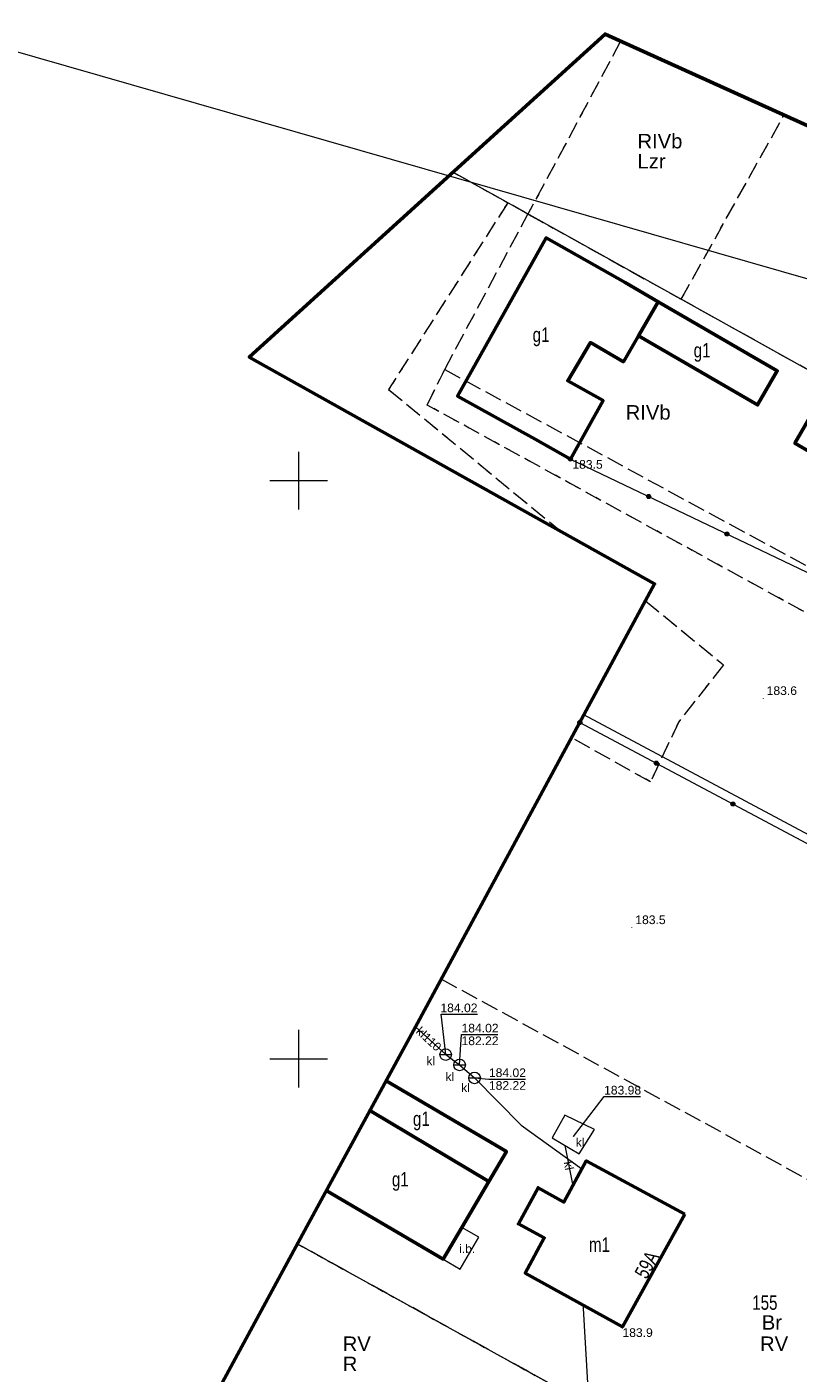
# Model space of a CAD drawing. Header units: metres. Extents: x 7482748 to 7484637, y 5684406 to 5687014.
# Tile 153 of 256: x 7483476 to 7483543, y 5686573 to 5686689. Entities that reach past the tile are written whole.
import ezdxf
from ezdxf.enums import TextEntityAlignment as Align

# ---------------------------------------------------------------- set-up
doc = ezdxf.new("R2010")
doc.units = ezdxf.units.M
doc.header["$MEASUREMENT"] = 0
for name, pattern in [('1', [1.5, 1, -0.5]), ('l217_500', [2, 1.5, -0.5]), ('l218_500', [1, 0.5, -0.5])]:
    doc.linetypes.add(name, pattern=pattern)
for name, color, linetype, lineweight in [('_Dzialki', 7, 'Continuous', 0), ('_Dzialki_opis', 7, 'Continuous', 0), ('_Kontury', 7, 'Continuous', 0), ('_Kontury_opis', 7, 'Continuous', 0), ('_Podzial_sekcyjny_krzyze', 7, '1', 13), ('_Uzytki', 7, 'Continuous', 0), ('_Uzytki_opis', 7, 'Continuous', 0), ('_Zakres2', 7, 'Continuous', 0), ('BUIB12_03', 7, 'Continuous', 13), ('EGB_Adres', 7, 'Continuous', 0), ('EGB_Budynek', 7, 'Continuous', 0), ('EGB_Budynek_opis', 7, 'Continuous', 0), ('GES__SUUS07_1_O', 7, 'Continuous', 13), ('GES__SUUS07_P', 7, 'Continuous', 13), ('KTOK05_01', 7, 'Continuous', 13), ('RTPW01_P', 7, 'Continuous', 0)]:
    doc.layers.add(name, color=color, linetype=linetype, lineweight=lineweight)
doc.layers.add('_ramki_nieplotowane', color=7, linetype='Continuous', lineweight=0, plot=False)
for name, color, linetype, lineweight, transparency in [('BUIB12_01_T', 7, 'Continuous', 13, 0.25), ('GES__SUUS_ET_05T', 7, 'Continuous', 13, 0.25), ('RTPW01_G', 7, 'Continuous', 13, 0.25)]:
    doc.layers.add(name, color=color, linetype=linetype, lineweight=lineweight, transparency=transparency)
for name, color, linetype, lineweight, true_color in [('GES__SUPK_01_pL', 7, 'Continuous', 13, 0x803300), ('GES__SUPS01_05L', 7, 'Continuous', 13, 0x803300), ('GES__SUPS01_05P', 7, 'Continuous', 13, 0x803300), ('GES__SUPW_01_pL', 5, 'Continuous', 13, 0x0000ff)]:
    doc.layers.add(name, color=color, linetype=linetype, lineweight=lineweight, true_color=true_color)
doc.layers.add('GES__SUPK_01_pT', color=7, linetype='Continuous', lineweight=13, true_color=0x803300, transparency=0.25)
doc.layers.add('GES__SUPS01_05G', color=7, linetype='Continuous', lineweight=13, true_color=0x803300, transparency=0.25)
doc.styles.add('STYL_ARIAL', font='simplex.shx', dxfattribs={"width": 0.75, "oblique": 0.1})
doc.styles.add('Style-Arial', font='arial.ttf')

# ---------------------------------------------------------------- blocks, each defined once
blk = doc.blocks.new('SUPS01_1')
at = {"layer": 'GES__SUPS01_05P', "linetype": 'Continuous', "lineweight": 13}
h = blk.add_hatch(color=256, dxfattribs=at)
edge = h.paths.add_edge_path()
edge.add_arc((0, 0), 0.045, 0, 360)
blk = doc.blocks.new('SUUS07')
at = {"layer": 'GES__SUUS07_P', "linetype": 'Continuous', "lineweight": 13}
blk.add_line((-0.5, 0), (0.5, 0), dxfattribs=at)
blk.add_circle((0, 0), 0.5, dxfattribs=at)
blk = doc.blocks.new('RTPW01')
at = {"layer": 'RTPW01_P', "linetype": 'Continuous', "lineweight": 0}
h = blk.add_hatch(color=256, dxfattribs=at)
edge = h.paths.add_edge_path()
edge.add_arc((0, 0), 0.045, 0, 360)

msp = doc.modelspace()

# ---------------------------------------------------------------- hatches: boundary and pattern name
at = {"layer": 'KTOK05_01', "linetype": 'Continuous', "lineweight": 13}
h = msp.add_hatch(color=256, dxfattribs=at)
edge = h.paths.add_edge_path()
edge.add_arc((7483523.5, 5686651.87), 0.175, 0, 360)
h = msp.add_hatch(color=256, dxfattribs=at)
edge = h.paths.add_edge_path()
edge.add_arc((7483530.26518, 5686648.63235), 0.175, 0, 360)
h = msp.add_hatch(color=256, dxfattribs=at)
edge = h.paths.add_edge_path()
edge.add_arc((7483537.03035, 5686645.3947), 0.175, 0, 360)
h = msp.add_hatch(color=256, dxfattribs=at)
edge = h.paths.add_edge_path()
edge.add_arc((7483524.30735, 5686629.07776), 0.175, 0, 360)
h = msp.add_hatch(color=256, dxfattribs=at)
edge = h.paths.add_edge_path()
edge.add_arc((7483530.92883, 5686625.55555), 0.175, 0, 360)
h = msp.add_hatch(color=256, dxfattribs=at)
edge = h.paths.add_edge_path()
edge.add_arc((7483537.55031, 5686622.03333), 0.175, 0, 360)

# ---------------------------------------------------------------- linework, layer by layer
at = {"layer": '_Dzialki', "color": 96, "linetype": 'Continuous', "true_color": 0x008000, "flags": 128}
for points in [[(7483572.43, 5686643.78), (7483513.34, 5686676.68)], [(7483561.09, 5686610.28), (7483524.67, 5686629.75)], [(7483543.95, 5686559.6), (7483499.88, 5686583.98)]]:
    msp.add_lwpolyline(points, dxfattribs=at)
at = {"layer": '_Kontury', "color": 96, "linetype": 'l217_500', "true_color": 0x008000, "flags": 128}
for points in [[(7483527.84, 5686688.01), (7483519.83, 5686673.06)], [(7483533.08, 5686665.69), (7483541.97, 5686681.62)], [(7483518.08, 5686674.04), (7483513.34, 5686676.68)], [(7483518.08, 5686674.04), (7483507.78, 5686657.88)], [(7483519.83, 5686673.06), (7483518.08, 5686674.04)], [(7483512.63, 5686659.62), (7483519.83, 5686673.06)], [(7483519.83, 5686673.06), (7483533.08, 5686665.69)], [(7483548.14, 5686657.3), (7483533.08, 5686665.69)], [(7483511.11, 5686656.54), (7483512.63, 5686659.62)], [(7483512.63, 5686659.62), (7483567.68, 5686629.74)], [(7483507.78, 5686657.88), (7483522.8, 5686645.52)], [(7483566.47, 5686626.17), (7483511.11, 5686656.54)], [(7483529.99, 5686639.61), (7483536.74, 5686634.06)], [(7483536.74, 5686634.06), (7483532.87, 5686629.15)], [(7483532.87, 5686629.15), (7483530.42, 5686623.95)], [(7483530.42, 5686623.95), (7483523.6, 5686627.76)], [(7483512.34, 5686606.89), (7483552.51, 5686584.91)], [(7483521.67, 5686571.93), (7483499.88, 5686583.99)]]:
    msp.add_lwpolyline(points, dxfattribs=at)
at = {"layer": '_Podzial_sekcyjny_krzyze', "linetype": 'Continuous'}
for p, q in [((7483500, 5686647.5), (7483500, 5686652.5)), ((7483497.5, 5686650), (7483502.5, 5686650)), ((7483500, 5686597.5), (7483500, 5686602.5)), ((7483497.5, 5686600), (7483502.5, 5686600))]:
    msp.add_line(p, q, dxfattribs=at)
at = {"layer": '_ramki_nieplotowane', "color": 3, "linetype": 'Continuous', "lineweight": 0, "flags": 128}
msp.add_lwpolyline([(7483413.23, 5687014.08), (7483331.2, 5686728.62), (7483735.34, 5686612.49), (7483817.37, 5686897.94), (7483413.23, 5687014.08)], close=True, dxfattribs=at)
at = {"layer": '_Uzytki', "color": 96, "linetype": 'l218_500', "true_color": 0x008000, "flags": 128}
for points in [[(7483527.84, 5686688.01), (7483519.83, 5686673.06)], [(7483533.08, 5686665.69), (7483541.97, 5686681.62)], [(7483513.34, 5686676.68), (7483518.08, 5686674.04)], [(7483518.08, 5686674.04), (7483507.78, 5686657.88)], [(7483519.83, 5686673.06), (7483518.08, 5686674.04)], [(7483512.63, 5686659.62), (7483519.83, 5686673.06)], [(7483519.83, 5686673.06), (7483533.08, 5686665.69)], [(7483511.11, 5686656.54), (7483512.63, 5686659.62)], [(7483507.78, 5686657.88), (7483522.8, 5686645.52)], [(7483566.47, 5686626.17), (7483511.11, 5686656.54)], [(7483529.99, 5686639.61), (7483536.74, 5686634.06)], [(7483536.74, 5686634.06), (7483532.87, 5686629.15)], [(7483532.87, 5686629.15), (7483530.42, 5686623.95)], [(7483530.42, 5686623.95), (7483523.6, 5686627.76)], [(7483499.88, 5686583.98), (7483521.67, 5686571.93)]]:
    msp.add_lwpolyline(points, dxfattribs=at)
at = {"layer": '_Zakres2', "color": 250, "linetype": 'Continuous', "lineweight": 53, "flags": 128}
msp.add_lwpolyline([(7483471.6, 5686531.78), (7483500.7, 5686585.49), (7483510.28, 5686603.07), (7483530.77, 5686641.06), (7483495.73, 5686660.69), (7483526.49, 5686688.62), (7483550.03, 5686677.97), (7483563.51, 5686682.46), (7483584.09, 5686734.97), (7483460.11, 5686803.68), (7483453.05, 5686809.1), (7483448.45, 5686815.31), (7483445.58, 5686822.49), (7483444.65, 5686830.17), (7483445.71, 5686837.82), (7483448.69, 5686844.96), (7483453.39, 5686851.09), (7483459.51, 5686855.82), (7483466.63, 5686858.83), (7483474.28, 5686859.92), (7483478.96, 5686864.35), (7483486.58, 5686870.79)], dxfattribs=at)
at = {"layer": 'BUIB12_03', "linetype": 'Continuous', "lineweight": 13, "flags": 128}
msp.add_lwpolyline([(7483514.1, 5686585.41), (7483512.48, 5686582.66), (7483513.95, 5686581.79), (7483515.57, 5686584.55), (7483514.1, 5686585.41)], close=True, dxfattribs=at)
at = {"layer": 'EGB_Budynek', "color": 7, "linetype": 'Continuous', "lineweight": 53, "flags": 128}
for points in [[(7483529.39, 5686662.53), (7483528.08, 5686660.29), (7483525.23, 5686661.94), (7483523.27, 5686658.64), (7483526.33, 5686656.93), (7483523.5, 5686651.87), (7483520.45, 5686653.58), (7483513.74, 5686657.32), (7483521.39, 5686671), (7483528.24, 5686667.13), (7483531.1, 5686665.47), (7483529.39, 5686662.53)], [(7483531.1, 5686665.47), (7483541.38, 5686659.49), (7483539.68, 5686656.55), (7483529.39, 5686662.53), (7483531.1, 5686665.47)], [(7483547.57, 5686655.59), (7483545.39, 5686651.81), (7483542.92, 5686653.24), (7483545.1, 5686657.01), (7483547.57, 5686655.59)], [(7483507.56, 5686598.08), (7483517.96, 5686591.97), (7483516.44, 5686589.39), (7483506.16, 5686595.51)], [(7483506.16, 5686595.51), (7483516.44, 5686589.39)], [(7483533.38, 5686586.55), (7483527.99, 5686576.81), (7483519.59, 5686581.46), (7483521.24, 5686584.49), (7483519, 5686585.71), (7483520.7, 5686588.83), (7483522.94, 5686587.6), (7483524.87, 5686591.15), (7483533.38, 5686586.55)], [(7483516.44, 5686589.39), (7483514.1, 5686585.41), (7483512.48, 5686582.66), (7483502.39, 5686588.59)]]:
    msp.add_lwpolyline(points, dxfattribs=at)
at = {"layer": 'GES__SUPK_01_pL', "linetype": 'Continuous', "lineweight": 13}
msp.add_line((7483523.02, 5686592.5), (7483523.7, 5686589), dxfattribs=at)
at = {"layer": 'GES__SUPK_01_pL', "linetype": 'Continuous', "lineweight": 13, "flags": 128}
msp.add_lwpolyline([(7483510.11, 5686602.75), (7483512.71, 5686600.35), (7483513.92, 5686599.46), (7483515.21, 5686598.33), (7483519.25, 5686594.24), (7483524.5, 5686590.47)], dxfattribs=at)
at = {"layer": 'GES__SUPS01_05L', "linetype": 'Continuous', "lineweight": 13, "flags": 128}
for points in [[(7483512.71, 5686600.35), (7483512.31, 5686603.85), (7483515.46, 5686603.85)], [(7483513.92, 5686599.46), (7483514.08, 5686602.1), (7483517.23, 5686602.1)], [(7483515.21, 5686598.33), (7483516.45, 5686598.24), (7483519.6, 5686598.24)], [(7483523.77, 5686593.28), (7483526.41, 5686596.73), (7483529.57, 5686596.73)]]:
    msp.add_lwpolyline(points, dxfattribs=at)
at = {"layer": 'GES__SUPW_01_pL', "linetype": 'Continuous', "lineweight": 13, "flags": 128}
msp.add_lwpolyline([(7483524.58, 5686578.7), (7483524.61, 5686578.4), (7483524.99, 5686571.97), (7483537.8, 5686563.62), (7483537.94, 5686562.86)], dxfattribs=at)
at = {"layer": 'GES__SUUS07_1_O', "linetype": 'Continuous', "lineweight": 13, "flags": 128}
msp.add_lwpolyline([(7483525.58, 5686593.87), (7483523.01, 5686595.11), (7483521.93, 5686593.15), (7483524.25, 5686591.76), (7483525.58, 5686593.87)], close=True, dxfattribs=at)
at = {"layer": 'KTOK05_01', "linetype": 'Continuous', "lineweight": 13, "flags": 128}
for points in [[(7483523.5, 5686651.87), (7483553.84, 5686637.35), (7483567.57, 5686630.37)], [(7483524.31, 5686629.08), (7483559.89, 5686610.15), (7483553.39, 5686590.27), (7483545.46, 5686566.27), (7483542.01, 5686567.93)]]:
    msp.add_lwpolyline(points, dxfattribs=at)
at = {"layer": 'KTOK05_01', "linetype": 'Continuous', "lineweight": 13}
for centre in [(7483523.5, 5686651.87), (7483530.27, 5686648.63), (7483537.03, 5686645.39), (7483524.31, 5686629.08), (7483530.93, 5686625.56), (7483537.55, 5686622.03)]:
    msp.add_circle(centre, 0.175, dxfattribs=at)

# ---------------------------------------------------------------- block references
at = {"layer": 'GES__SUPS01_05P', "linetype": 'Continuous', "lineweight": 13}
for p in [(7483512.71, 5686600.35), (7483513.92, 5686599.46), (7483515.21, 5686598.33), (7483523.77, 5686593.28)]:
    msp.add_blockref('SUPS01_1', p, dxfattribs=at)
at = {"layer": 'GES__SUUS07_P', "linetype": 'Continuous', "lineweight": 13}
for p in [(7483512.71, 5686600.35), (7483513.92, 5686599.46), (7483515.21, 5686598.33)]:
    msp.add_blockref('SUUS07', p, dxfattribs=at)
at = {"layer": 'RTPW01_P', "linetype": 'Continuous', "lineweight": 0}
for p in [(7483523.67, 5686651.78), (7483540.17, 5686631.16), (7483528.81, 5686611.34), (7483528, 5686576.68)]:
    msp.add_blockref('RTPW01', p, dxfattribs=at)

# ---------------------------------------------------------------- texts
at = {"layer": '_Dzialki_opis', "color": 96, "true_color": 0x008000, "insert": (7483539.22, 5686578.26), "char_height": 1.25, "attachment_point": 7, "line_spacing_factor": 0.6, "style": 'STYL_ARIAL'}
msp.add_mtext('\\fArial|b0|i0|c238238|p39;155', dxfattribs=at)
at = {"layer": '_Kontury_opis', "color": 96, "linetype": 'Continuous', "lineweight": 13, "true_color": 0x008000, "style": 'Style-Arial'}
for s, p in [('RIVb', (7483529.3, 5686678.74)), ('RIVb', (7483528.28, 5686655.28)), ('RV', (7483503.81, 5686574.72)), ('RV', (7483539.9, 5686574.72))]:
    msp.add_text(s, height=1.25, dxfattribs=at).set_placement(p)
at = {"layer": '_Uzytki_opis', "color": 96, "linetype": 'Continuous', "lineweight": 13, "true_color": 0x008000, "style": 'Style-Arial'}
for s, p in [('Lzr', (7483529.3, 5686677)), ('Br', (7483540.05, 5686576.56)), ('R', (7483503.81, 5686572.98))]:
    msp.add_text(s, height=1.25, dxfattribs=at).set_placement(p)
at = {"layer": 'BUIB12_01_T', "linetype": 'Continuous', "lineweight": 13, "style": 'Style-Arial'}
msp.add_text('i.b.', height=0.75, dxfattribs=at).set_placement((7483513.87, 5686583.56), align=Align.MIDDLE_LEFT)
at = {"layer": 'EGB_Adres', "insert": (7483530.66, 5686581.87), "char_height": 1.25, "attachment_point": 8, "rotation": 61.3895403, "line_spacing_factor": 0.6, "style": 'STYL_ARIAL'}
msp.add_mtext('\\fArial|b0|i0|c238238|p39;59A', dxfattribs=at)
at = {"layer": 'EGB_Budynek_opis', "color": 7, "char_height": 1.25, "attachment_point": 7, "line_spacing_factor": 0.6, "style": 'STYL_ARIAL'}
for s, insert in [('\\fArial|b0|i0|c238238|p39;g1', (7483520.23, 5686661.62)), ('\\fArial|b0|i0|c238238|p39;g1', (7483534.16, 5686660.28)), ('\\fArial|b0|i0|c238238|p39;g1', (7483509.88, 5686593.8)), ('\\fArial|b0|i0|c238238|p39;g1', (7483508.06, 5686588.57)), ('\\fArial|b0|i0|c238238|p39;m1', (7483525.1, 5686583.29))]:
    msp.add_mtext(s, dxfattribs=dict(at, insert=insert))
at = {"layer": 'GES__SUPK_01_pT', "linetype": 'Continuous', "lineweight": 13, "style": 'Style-Arial'}
for s, rotation, p in [('kl110', 317.32, (7483511.25, 5686601.7)), ('kl', 281, (7483523.36, 5686590.75))]:
    msp.add_text(s, height=0.75, rotation=rotation, dxfattribs=at).set_placement(p, align=Align.MIDDLE_CENTER)
at = {"layer": 'GES__SUPS01_05G', "linetype": 'Continuous', "lineweight": 13, "style": 'Style-Arial'}
msp.add_text('184.02', height=0.75, dxfattribs=at).set_placement((7483515.46, 5686604.77), align=Align.TOP_RIGHT)
for s, p in [('184.02', (7483514.08, 5686602.27)), ('182.22', (7483514.08, 5686601.17)), ('184.02', (7483516.45, 5686598.41)), ('182.22', (7483516.45, 5686597.31)), ('183.98', (7483526.41, 5686596.9))]:
    msp.add_text(s, height=0.75, dxfattribs=at).set_placement(p)
at = {"layer": 'GES__SUUS_ET_05T', "linetype": 'Continuous', "lineweight": 13, "style": 'Style-Arial'}
for p in [(7483511.04, 5686599.43), (7483512.7, 5686598.06), (7483523.96, 5686592.39)]:
    msp.add_text('kl', height=0.75, dxfattribs=at).set_placement(p)
msp.add_text('kl', height=0.75, dxfattribs=at).set_placement((7483514.81, 5686597.86), align=Align.TOP_RIGHT)
at = {"layer": 'RTPW01_G', "linetype": 'Continuous', "lineweight": 13, "style": 'Style-Arial'}
for s, p in [('183.5', (7483523.67, 5686651.78)), ('183.9', (7483528, 5686576.68))]:
    msp.add_text(s, height=0.75, dxfattribs=at).set_placement(p, align=Align.TOP_LEFT)
for s, p in [('183.6', (7483540.47, 5686631.46)), ('183.5', (7483529.11, 5686611.64))]:
    msp.add_text(s, height=0.75, dxfattribs=at).set_placement(p)

doc.saveas('drawing.dxf')
